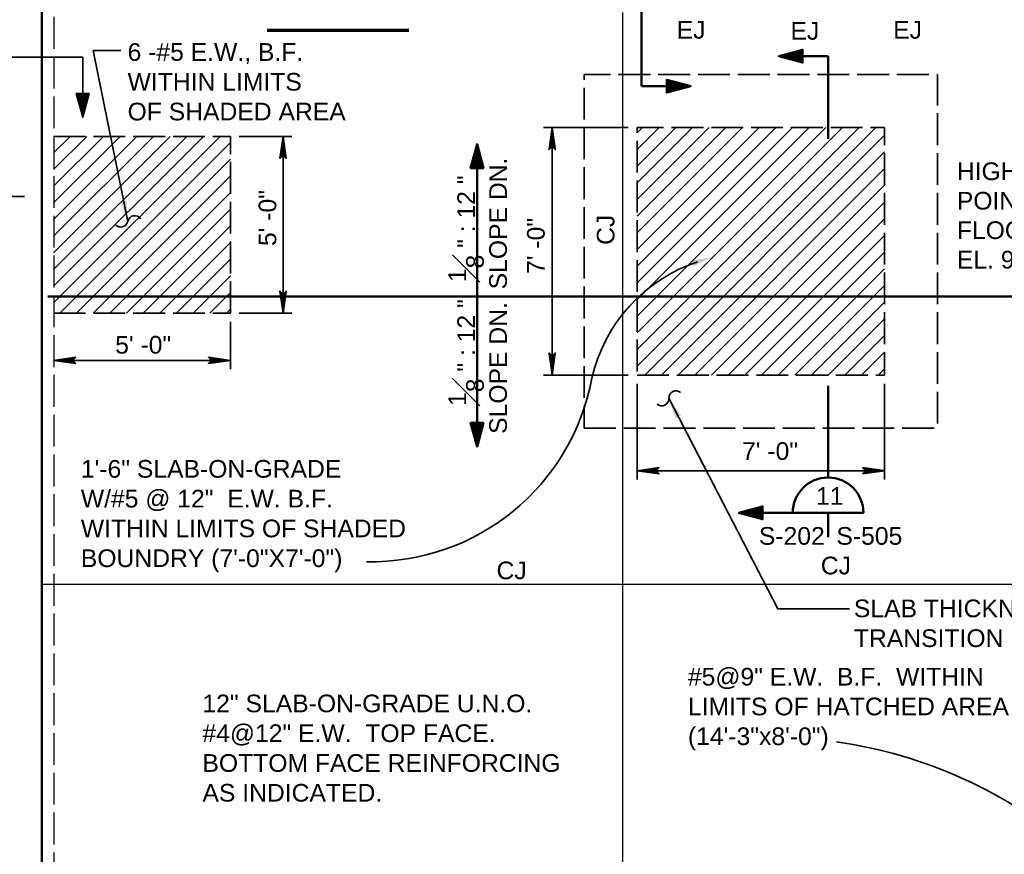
# Model space of a CAD drawing. Extents: x 325 to 1612, y 1797 to 2746.
# Tile 4 of 10: x 730 to 1065, y 2083 to 2366. Entities that reach past the tile are written whole.
import ezdxf

# ---------------------------------------------------------------- set-up
doc = ezdxf.new("R2010")
doc.units = 0
doc.header["$LTSCALE"] = 0.075
doc.header["$MEASUREMENT"] = 0
doc.linetypes.add('ACAD_ISO02W100', pattern=[180, 144, -36])
for name, color, linetype, lineweight in [('S-Anno-Dims', 33, 'Continuous', 35), ('S-Anno-Patt', 152, 'Continuous', 18), ('S-Anno-Symb', 6, 'Continuous', 50), ('S-Anno-Symb-Sect', 4, 'Continuous', 35), ('S-Anno-Text', 53, 'Continuous', 35), ('S-Fndn-Ftng', 4, 'Continuous', 60), ('S-Join-Cnst', 3, 'Continuous', 30), ('S-Join-Ctrl', 1, 'Continuous', 35), ('S-Sect-Genf', 6, 'Continuous', 50), ('S-Slab-Rbar', 7, 'Continuous', 70), ('S-Slab-Thck', 2, 'Continuous', 35), ('S-Wall-Load', 2, 'Continuous', 50)]:
    doc.layers.add(name, color=color, linetype=linetype, lineweight=lineweight)
doc.styles.add('NOTES', font='romans.shx')
doc.styles.add('Style-Arial', font='ARIAL.TTF')
doc.styles.add('Text', font='ARIAL.TTF', dxfattribs={"height": 0.125})
doc.dimstyles.new('Std-Arch', dxfattribs={"dimtxt": 0.125, "dimasz": 0.15, "dimexe": 0.0625, "dimexo": 0.0625, "dimgap": 0.0625, "dimtad": 1, "dimdec": 4, "dimzin": 11, "dimdsep": 46, "dimlunit": 4, "dimtxsty": 'Text', "dimcen": 0.09, "dimclrd": 256, "dimclre": 256, "dimadec": 4, "dimazin": 3, "dimtfac": 1, "dimtdec": 4, "dimtofl": 0, "dimtmove": 1, "dimatfit": 3, "dimfxl": 0, "dimfrac": 2, "dimtzin": 11, "dimlwd": 18, "dimlwe": 18, "dimarcsym": 0})

msp = doc.modelspace()

# ---------------------------------------------------------------- hatches: boundary and pattern name
at = {"layer": 'S-Anno-Text', "extrusion": (0, 0, -1)}
msp.add_hatch(color=256, dxfattribs=at).paths.add_polyline_path([(-767.01027, 2297.8702), (-766.59014, 2305.4427), (-766.48352, 2305.21308), (-766.25002, 2304.8232), (-765.97852, 2304.59083), (-765.67877, 2304.4692), (-765.39402, 2304.45458), (-765.06789, 2304.55408), (-764.68502, 2304.81345), (-764.46227, 2305.0072)], flags=16)
at = {"layer": 'S-Anno-Text'}
msp.add_hatch(color=256, dxfattribs=at).paths.add_polyline_path([(958.5436, 2282.394), (958.7096, 2282.63812), (958.9216, 2283.04912), (958.98173, 2283.38475), (958.93335, 2283.66575), (958.77685, 2283.949), (958.51398, 2284.19087), (958.0991, 2284.3765), (957.85848, 2284.45512), (965.32748, 2285.77162)])
msp.add_hatch(color=256, dxfattribs=at).paths.add_polyline_path([(953.0631, 2230.63653), (950.68051, 2237.8367), (955.00347, 2231.61247), (954.73786, 2231.74135), (954.30055, 2231.89177), (953.95976, 2231.90267), (953.6887, 2231.81421), (953.4311, 2231.61854), (953.22969, 2231.32334), (953.10608, 2230.88603)], flags=16)

# ---------------------------------------------------------------- linework, layer by layer
at = {"layer": 'S-Anno-Dims'}
for p, q in [((936.89473, 2329.74462), (908.08523, 2329.74462)), ((911.07923, 2245.74462), (911.07923, 2329.74462)), ((804.87589, 2326.737), (822.72477, 2326.737)), ((819.73077, 2266.737), (819.73077, 2326.737)), ((804.87589, 2266.737), (822.72477, 2266.737)), ((801.88189, 2263.743), (801.88189, 2247.71038)), ((741.88189, 2250.70438), (801.88189, 2250.70438)), ((936.89473, 2245.74462), (908.08523, 2245.74462)), ((939.88873, 2242.75062), (939.88873, 2210.28087)), ((1023.88873, 2242.75062), (1023.88873, 2210.28087)), ((939.88873, 2213.27487), (1023.88873, 2213.27487))]:
    msp.add_line(p, q, dxfattribs=at)
at = {"layer": 'S-Anno-Dims', "flags": 128}
for points in [[(910.03135, 2322.25962), (911.07923, 2329.74462), (912.1271, 2322.26561), (911.95342, 2322.49895), (911.64079, 2322.82803), (911.35133, 2322.98958), (911.07923, 2323.03146), (910.77239, 2322.97163), (910.47134, 2322.79811), (910.17609, 2322.46305), (910.03135, 2322.25962), (911.06765, 2329.52325), (912.05763, 2322.50494), (911.90132, 2322.72033), (911.5829, 2323.06736), (911.17186, 2323.18104), (910.76081, 2323.10326), (910.47713, 2322.89983), (910.24556, 2322.65452), (910.11819, 2322.48699), (911.06765, 2329.12835), (911.94184, 2322.82205), (911.8029, 2323.04343), (911.62343, 2323.15711), (911.39185, 2323.28275), (911.06765, 2323.34857), (910.80134, 2323.31267), (910.59292, 2323.18104), (910.42503, 2322.9118), (910.2224, 2322.7323), (911.06765, 2328.66765), (911.81448, 2323.16907), (911.51922, 2323.41439), (911.16028, 2323.48618), (910.76081, 2323.45028), (910.32661, 2322.97761), (911.04449, 2328.15309), (911.67553, 2323.48618), (911.46711, 2323.552), (911.13133, 2323.6956), (910.77239, 2323.60585), (910.45397, 2323.23489), (911.04449, 2327.68042), (911.54238, 2323.65371), (911.28764, 2323.78534), (911.01554, 2323.84518), (910.59292, 2323.56397), (911.04449, 2327.11799), (911.42659, 2323.89903), (911.23554, 2323.98877), (911.01554, 2324.01271), (910.70871, 2323.78534), (911.04449, 2326.44787), (911.29922, 2324.10245), (911.00396, 2324.16827), (910.82449, 2323.95287), (911.04449, 2325.89742), (911.21238, 2324.25802), (910.9287, 2324.22212), (911.04449, 2325.335), (911.11975, 2324.32383), (911.03291, 2324.29392), (911.03291, 2324.64094)], [(818.68289, 2319.252), (819.73077, 2326.737), (820.77864, 2319.25799), (820.60496, 2319.49133), (820.29234, 2319.82041), (820.00287, 2319.98195), (819.73077, 2320.02384), (819.42393, 2319.964), (819.12288, 2319.79049), (818.82763, 2319.45543), (818.68289, 2319.252), (819.71919, 2326.51562), (820.70917, 2319.49731), (820.55286, 2319.71271), (820.23444, 2320.05974), (819.8234, 2320.17342), (819.41235, 2320.09564), (819.12867, 2319.89221), (818.8971, 2319.64689), (818.76973, 2319.47936), (819.71919, 2326.12073), (820.59338, 2319.81442), (820.45444, 2320.0358), (820.27497, 2320.14948), (820.04339, 2320.27513), (819.71919, 2320.34095), (819.45288, 2320.30505), (819.24446, 2320.17342), (819.07657, 2319.90417), (818.87394, 2319.72468), (819.71919, 2325.66002), (820.46602, 2320.16145), (820.17076, 2320.40676), (819.81182, 2320.47856), (819.41235, 2320.44266), (818.97815, 2319.96999), (819.69603, 2325.14547), (820.32707, 2320.47856), (820.11865, 2320.54438), (819.78287, 2320.68797), (819.42393, 2320.59823), (819.10552, 2320.22727), (819.69603, 2324.67279), (820.19392, 2320.64609), (819.93918, 2320.77772), (819.66708, 2320.83755), (819.24446, 2320.55634), (819.69603, 2324.11037), (820.07813, 2320.8914), (819.88708, 2320.98115), (819.66708, 2321.00508), (819.36025, 2320.77772), (819.69603, 2323.44025), (819.95076, 2321.09483), (819.65551, 2321.16065), (819.47603, 2320.94525), (819.69603, 2322.8898), (819.86392, 2321.2504), (819.58024, 2321.2145), (819.69603, 2322.32737), (819.77129, 2321.31621), (819.68445, 2321.2863), (819.68445, 2321.63332)], [(820.77864, 2274.222), (819.73077, 2266.737), (818.68289, 2274.21602), (818.85657, 2273.98267), (819.1692, 2273.6536), (819.45867, 2273.49205), (819.73077, 2273.45017), (820.0376, 2273.51), (820.33865, 2273.68351), (820.63391, 2274.01857), (820.77864, 2274.222), (819.74235, 2266.95838), (818.75236, 2273.97669), (818.90868, 2273.7613), (819.22709, 2273.41427), (819.63814, 2273.30059), (820.04918, 2273.37837), (820.33286, 2273.5818), (820.56444, 2273.82711), (820.6918, 2273.99464), (819.74235, 2267.35327), (818.86815, 2273.65958), (819.0071, 2273.4382), (819.18657, 2273.32452), (819.41814, 2273.19887), (819.74235, 2273.13306), (820.00866, 2273.16896), (820.21707, 2273.30059), (820.38497, 2273.56983), (820.58759, 2273.74933), (819.74235, 2267.81398), (818.99552, 2273.31255), (819.29078, 2273.06724), (819.64972, 2272.99544), (820.04918, 2273.03134), (820.48338, 2273.50402), (819.7655, 2268.32854), (819.13446, 2272.99544), (819.34288, 2272.92963), (819.67866, 2272.78603), (820.0376, 2272.87578), (820.35602, 2273.24674), (819.7655, 2268.80121), (819.26762, 2272.82791), (819.52235, 2272.69628), (819.79445, 2272.63645), (820.21707, 2272.91766), (819.7655, 2269.36363), (819.38341, 2272.5826), (819.57445, 2272.49285), (819.79445, 2272.46892), (820.10129, 2272.69628), (819.7655, 2270.03375), (819.51077, 2272.37917), (819.80603, 2272.31336), (819.9855, 2272.52875), (819.7655, 2270.58421), (819.59761, 2272.22361), (819.88129, 2272.25951), (819.7655, 2271.14663), (819.69024, 2272.15779), (819.77708, 2272.18771), (819.77708, 2271.84068)], [(912.1271, 2253.22962), (911.07923, 2245.74462), (910.03135, 2253.22364), (910.20503, 2252.9903), (910.51766, 2252.66122), (910.80713, 2252.49967), (911.07923, 2252.45779), (911.38606, 2252.51762), (911.68711, 2252.69114), (911.98237, 2253.0262), (912.1271, 2253.22962), (911.0908, 2245.966), (910.10082, 2252.98431), (910.25714, 2252.76892), (910.57555, 2252.42189), (910.9866, 2252.30821), (911.39764, 2252.38599), (911.68132, 2252.58942), (911.91289, 2252.83473), (912.04026, 2253.00226), (911.0908, 2246.3609), (910.21661, 2252.6672), (910.35556, 2252.44582), (910.53503, 2252.33214), (910.7666, 2252.2065), (911.0908, 2252.14068), (911.35712, 2252.17658), (911.56553, 2252.30821), (911.73342, 2252.57745), (911.93605, 2252.75695), (911.0908, 2246.8216), (910.34398, 2252.32018), (910.63923, 2252.07486), (910.99818, 2252.00307), (911.39764, 2252.03897), (911.83184, 2252.51164), (911.11396, 2247.33616), (910.48292, 2252.00307), (910.69134, 2251.93725), (911.02712, 2251.79365), (911.38606, 2251.8834), (911.70448, 2252.25436), (911.11396, 2247.80883), (910.61608, 2251.83554), (910.87081, 2251.70391), (911.14291, 2251.64407), (911.56553, 2251.92528), (911.11396, 2248.37126), (910.73186, 2251.59022), (910.92291, 2251.50048), (911.14291, 2251.47654), (911.44975, 2251.70391), (911.11396, 2249.04138), (910.85923, 2251.3868), (911.15449, 2251.32098), (911.33396, 2251.53638), (911.11396, 2249.59183), (910.94607, 2251.23123), (911.22975, 2251.26713), (911.11396, 2250.15425), (911.0387, 2251.16542), (911.12554, 2251.19533), (911.12554, 2250.84831)], [(749.36689, 2249.6565), (741.88189, 2250.70438), (749.36091, 2251.75225), (749.12756, 2251.57857), (748.79849, 2251.26595), (748.63694, 2250.97648), (748.59506, 2250.70438), (748.65489, 2250.39754), (748.8284, 2250.09649), (749.16346, 2249.80124), (749.36689, 2249.6565), (742.10327, 2250.6928), (749.12158, 2251.68278), (748.90618, 2251.52647), (748.55916, 2251.20805), (748.44548, 2250.79701), (748.52326, 2250.38596), (748.72669, 2250.10228), (748.972, 2249.87071), (749.13953, 2249.74334), (742.49816, 2250.6928), (748.80447, 2251.56699), (748.58309, 2251.42805), (748.46941, 2251.24858), (748.34376, 2251.017), (748.27795, 2250.6928), (748.31385, 2250.42649), (748.44548, 2250.21807), (748.71472, 2250.05018), (748.89422, 2249.84755), (742.95887, 2250.6928), (748.45744, 2251.43963), (748.21213, 2251.14437), (748.14033, 2250.78543), (748.17623, 2250.38596), (748.64891, 2249.95176), (743.47343, 2250.66964), (748.14033, 2251.30068), (748.07452, 2251.09226), (747.93092, 2250.75648), (748.02067, 2250.39754), (748.39163, 2250.07913), (743.9461, 2250.66964), (747.9728, 2251.16753), (747.84117, 2250.91279), (747.78134, 2250.64069), (748.06255, 2250.21807), (744.50852, 2250.66964), (747.72749, 2251.05174), (747.63774, 2250.86069), (747.61381, 2250.64069), (747.84117, 2250.33386), (745.17864, 2250.66964), (747.52406, 2250.92437), (747.45825, 2250.62912), (747.67364, 2250.44965), (745.7291, 2250.66964), (747.3685, 2250.83753), (747.4044, 2250.55385), (746.29152, 2250.66964), (747.30268, 2250.7449), (747.3326, 2250.65806), (746.98557, 2250.65806)], [(794.39689, 2251.75225), (801.88189, 2250.70438), (794.40288, 2249.6565), (794.63622, 2249.83018), (794.9653, 2250.14281), (795.12684, 2250.43228), (795.16873, 2250.70438), (795.10889, 2251.01121), (794.93538, 2251.31226), (794.60032, 2251.60752), (794.39689, 2251.75225), (801.66051, 2250.71596), (794.6422, 2249.72597), (794.8576, 2249.88229), (795.20463, 2250.2007), (795.31831, 2250.61175), (795.24053, 2251.02279), (795.0371, 2251.30647), (794.79178, 2251.53805), (794.62425, 2251.66541), (801.26562, 2250.71596), (794.95931, 2249.84176), (795.18069, 2249.98071), (795.29437, 2250.16018), (795.42002, 2250.39175), (795.48584, 2250.71596), (795.44994, 2250.98227), (795.31831, 2251.19068), (795.04906, 2251.35858), (794.86957, 2251.5612), (800.80491, 2250.71596), (795.30634, 2249.96913), (795.55165, 2250.26439), (795.62345, 2250.62333), (795.58755, 2251.02279), (795.11488, 2251.45699), (800.29036, 2250.73911), (795.62345, 2250.10807), (795.68927, 2250.31649), (795.83286, 2250.65227), (795.74311, 2251.01121), (795.37216, 2251.32963), (799.81768, 2250.73911), (795.79098, 2250.24123), (795.92261, 2250.49596), (795.98244, 2250.76806), (795.70123, 2251.19068), (799.25526, 2250.73911), (796.03629, 2250.35702), (796.12604, 2250.54806), (796.14997, 2250.76806), (795.92261, 2251.0749), (798.58514, 2250.73911), (796.23972, 2250.48438), (796.30554, 2250.77964), (796.09014, 2250.95911), (798.03469, 2250.73911), (796.39529, 2250.57122), (796.35939, 2250.8549), (797.47226, 2250.73911), (796.4611, 2250.66385), (796.43118, 2250.75069), (796.77821, 2250.75069)], [(947.37373, 2212.227), (939.88873, 2213.27487), (947.36774, 2214.32275), (947.1344, 2214.14907), (946.80532, 2213.83644), (946.64377, 2213.54698), (946.60189, 2213.27487), (946.66172, 2212.96804), (946.83524, 2212.66699), (947.1703, 2212.37173), (947.37373, 2212.227), (940.11011, 2213.2633), (947.12841, 2214.25328), (946.91302, 2214.09696), (946.56599, 2213.77855), (946.45231, 2213.3675), (946.53009, 2212.95646), (946.73352, 2212.67278), (946.97883, 2212.44121), (947.14636, 2212.31384), (940.505, 2213.2633), (946.8113, 2214.13749), (946.58993, 2213.99855), (946.47624, 2213.81908), (946.3506, 2213.5875), (946.28478, 2213.2633), (946.32068, 2212.99699), (946.45231, 2212.78857), (946.72156, 2212.62068), (946.90105, 2212.41805), (940.9657, 2213.2633), (946.46428, 2214.01012), (946.21897, 2213.71487), (946.14717, 2213.35593), (946.18307, 2212.95646), (946.65574, 2212.52226), (941.48026, 2213.24014), (946.14717, 2213.87118), (946.08135, 2213.66276), (945.93776, 2213.32698), (946.0275, 2212.96804), (946.39846, 2212.64962), (941.95293, 2213.24014), (945.97964, 2213.73802), (945.84801, 2213.48329), (945.78817, 2213.21119), (946.06939, 2212.78857), (942.51536, 2213.24014), (945.73433, 2213.62224), (945.64458, 2213.43119), (945.62064, 2213.21119), (945.84801, 2212.90436), (943.18548, 2213.24014), (945.5309, 2213.49487), (945.46508, 2213.19961), (945.68048, 2213.02014), (943.73593, 2213.24014), (945.37533, 2213.40803), (945.41123, 2213.12435), (944.29835, 2213.24014), (945.30952, 2213.3154), (945.33943, 2213.22856), (944.99241, 2213.22856)], [(1016.40373, 2214.32275), (1023.88873, 2213.27487), (1016.40971, 2212.227), (1016.64305, 2212.40068), (1016.97213, 2212.71331), (1017.13368, 2213.00277), (1017.17556, 2213.27487), (1017.11573, 2213.58171), (1016.94222, 2213.88276), (1016.60716, 2214.17802), (1016.40373, 2214.32275), (1023.66735, 2213.28645), (1016.64904, 2212.29647), (1016.86443, 2212.45279), (1017.21146, 2212.7712), (1017.32514, 2213.18225), (1017.24736, 2213.59329), (1017.04393, 2213.87697), (1016.79862, 2214.10854), (1016.63109, 2214.23591), (1023.27246, 2213.28645), (1016.96615, 2212.41226), (1017.18753, 2212.5512), (1017.30121, 2212.73067), (1017.42686, 2212.96225), (1017.49267, 2213.28645), (1017.45677, 2213.55276), (1017.32514, 2213.76118), (1017.0559, 2213.92907), (1016.8764, 2214.1317), (1022.81175, 2213.28645), (1017.31317, 2212.53963), (1017.55849, 2212.83488), (1017.63029, 2213.19382), (1017.59439, 2213.59329), (1017.12171, 2214.02749), (1022.29719, 2213.30961), (1017.63029, 2212.67857), (1017.6961, 2212.88699), (1017.8397, 2213.22277), (1017.74995, 2213.58171), (1017.37899, 2213.90013), (1021.82452, 2213.30961), (1017.79781, 2212.81173), (1017.92945, 2213.06646), (1017.98928, 2213.33856), (1017.70807, 2213.76118), (1021.2621, 2213.30961), (1018.04313, 2212.92751), (1018.13287, 2213.11856), (1018.15681, 2213.33856), (1017.92945, 2213.64539), (1020.59198, 2213.30961), (1018.24656, 2213.05488), (1018.31237, 2213.35014), (1018.09698, 2213.52961), (1020.04152, 2213.30961), (1018.40212, 2213.14172), (1018.36622, 2213.4254), (1019.4791, 2213.30961), (1018.46793, 2213.23435), (1018.43802, 2213.32119), (1018.78505, 2213.32119)]]:
    msp.add_lwpolyline(points, dxfattribs=at)
at = {"layer": 'S-Anno-Patt'}
for p, q in [((939.88873, 2327.93425), (941.6991, 2329.74462)), ((939.88873, 2322.27737), (947.35598, 2329.74462)), ((939.88873, 2316.62062), (953.01273, 2329.74462)), ((939.88873, 2310.96375), (958.6696, 2329.74462)), ((939.88873, 2305.30687), (964.32648, 2329.74462)), ((939.88873, 2299.65), (969.98335, 2329.74462)), ((939.88873, 2293.99312), (975.64023, 2329.74462)), ((939.88873, 2288.33625), (981.2971, 2329.74462)), ((939.88873, 2282.6795), (986.95385, 2329.74462)), ((939.88873, 2277.02262), (992.61073, 2329.74462)), ((939.88873, 2271.36575), (998.2676, 2329.74462)), ((939.88873, 2265.70887), (1003.92448, 2329.74462)), ((939.88873, 2260.052), (1009.58135, 2329.74462)), ((939.88873, 2254.39512), (1015.23823, 2329.74462)), ((939.88873, 2248.73837), (1020.89498, 2329.74462)), ((741.88189, 2270.25875), (798.36014, 2326.737)), ((741.88189, 2315.51363), (753.10527, 2326.737)), ((741.88189, 2309.85675), (758.76214, 2326.737)), ((741.88189, 2304.19988), (764.41902, 2326.737)), ((741.88189, 2298.543), (770.07589, 2326.737)), ((741.88189, 2292.88613), (775.73277, 2326.737)), ((741.88189, 2287.22938), (781.38952, 2326.737)), ((741.88189, 2281.5725), (787.04639, 2326.737)), ((741.88189, 2275.91563), (792.70327, 2326.737)), ((741.88189, 2321.1705), (747.44839, 2326.737)), ((942.55185, 2245.74462), (1023.88873, 2327.0815)), ((744.01702, 2266.737), (801.88189, 2324.60188)), ((948.20873, 2245.74462), (1023.88873, 2321.42462)), ((749.67389, 2266.737), (801.88189, 2318.945)), ((953.8656, 2245.74462), (1023.88873, 2315.76775)), ((755.33064, 2266.737), (801.88189, 2313.28825)), ((959.52248, 2245.74462), (1023.88873, 2310.11087)), ((760.98752, 2266.737), (801.88189, 2307.63138)), ((965.17935, 2245.74462), (1023.88873, 2304.454)), ((766.64439, 2266.737), (801.88189, 2301.9745)), ((772.30127, 2266.737), (801.88189, 2296.31763)), ((970.83623, 2245.74462), (1023.88873, 2298.79712)), ((976.49298, 2245.74462), (1023.88873, 2293.14037)), ((777.95814, 2266.737), (801.88189, 2290.66075)), ((982.14985, 2245.74462), (1023.88873, 2287.4835)), ((783.61502, 2266.737), (801.88189, 2285.00388)), ((789.27189, 2266.737), (801.88189, 2279.347)), ((987.80673, 2245.74462), (1023.88873, 2281.82662)), ((993.4636, 2245.74462), (1023.88873, 2276.16975)), ((794.92864, 2266.737), (801.88189, 2273.69025)), ((999.12048, 2245.74462), (1023.88873, 2270.51287)), ((800.58552, 2266.737), (801.88189, 2268.03338)), ((1004.77735, 2245.74462), (1023.88873, 2264.856)), ((1010.4341, 2245.74462), (1023.88873, 2259.19925)), ((1016.09098, 2245.74462), (1023.88873, 2253.54237)), ((1021.74785, 2245.74462), (1023.88873, 2247.8855))]:
    msp.add_line(p, q, dxfattribs=at)
at = {"layer": 'S-Anno-Symb'}
for p, q in [((941.33318, 2371.82929), (941.33318, 2343.79104)), ((1004.70038, 2353.90181), (987.95375, 2353.90181)), ((1004.70038, 2325.86356), (1004.70038, 2353.90181)), ((941.33318, 2343.79104), (958.0798, 2343.79104)), ((1004.70038, 2210.9646), (1004.70038, 2242.10772)), ((974.38285, 2198.955), (1016.68598, 2198.955)), ((1004.68598, 2198.955), (1004.68598, 2190.699))]:
    msp.add_line(p, q, dxfattribs=at)
at = {"layer": 'S-Anno-Symb', "flags": 128}
for points in [[(987.95375, 2353.90181), (996.06575, 2351.74181), (996.06575, 2356.10981), (987.95375, 2353.90181), (995.98775, 2351.89181), (996.00575, 2355.95981), (988.31375, 2353.90781), (995.83775, 2352.08981), (995.90375, 2355.76181), (988.69775, 2353.90781), (995.62175, 2352.32981), (995.70575, 2355.50981), (989.14175, 2353.93181), (995.42375, 2352.53981), (995.45975, 2355.26981), (989.65175, 2353.94381), (995.21975, 2352.79181), (995.32775, 2355.08981), (990.25175, 2353.97381), (994.98575, 2353.05581), (995.09975, 2354.84981), (990.95975, 2353.97381), (994.71575, 2353.35581), (994.89575, 2354.55581), (991.60775, 2353.99181), (994.46375, 2353.62581), (994.67375, 2354.35781), (992.30375, 2354.02781), (994.34375, 2353.86581), (994.48175, 2354.18981), (993.45575, 2354.04581)], [(958.0798, 2343.79104), (949.9678, 2345.95104), (949.9678, 2341.58304), (958.0798, 2343.79104), (950.0458, 2345.80104), (950.0278, 2341.73304), (957.7198, 2343.78504), (950.1958, 2345.60304), (950.1298, 2341.93104), (957.3358, 2343.78504), (950.4118, 2345.36304), (950.3278, 2342.18304), (956.8918, 2343.76104), (950.6098, 2345.15304), (950.5738, 2342.42304), (956.3818, 2343.74904), (950.8138, 2344.90104), (950.7058, 2342.60304), (955.7818, 2343.71904), (951.0478, 2344.63704), (950.9338, 2342.84304), (955.0738, 2343.71904), (951.3178, 2344.33704), (951.1378, 2343.13704), (954.4258, 2343.70104), (951.5698, 2344.06704), (951.3598, 2343.33504), (953.7298, 2343.66504), (951.6898, 2343.82704), (951.5518, 2343.50304), (952.5778, 2343.64704)], [(885.57268, 2324.0987), (887.73268, 2315.9867), (883.36468, 2315.9867), (885.57268, 2324.0987), (887.58268, 2316.0647), (883.51468, 2316.0467), (885.56668, 2323.7387), (887.38468, 2316.2147), (883.71268, 2316.1487), (885.56668, 2323.3547), (887.14468, 2316.4307), (883.96468, 2316.3467), (885.54268, 2322.9107), (886.93468, 2316.6287), (884.20468, 2316.5927), (885.53068, 2322.4007), (886.68268, 2316.8327), (884.38468, 2316.7247), (885.50068, 2321.8007), (886.41868, 2317.0667), (884.62468, 2316.9527), (885.50068, 2321.0927), (886.11868, 2317.3367), (884.91868, 2317.1567), (885.48268, 2320.4447), (885.84868, 2317.5887), (885.11668, 2317.3787), (885.44668, 2319.7487), (885.60868, 2317.7087), (885.28468, 2317.5707), (885.42868, 2318.5967)], [(885.57268, 2221.39055), (887.73268, 2229.50255), (883.36468, 2229.50255), (885.57268, 2221.39055), (887.58268, 2229.42455), (883.51468, 2229.44255), (885.56668, 2221.75055), (887.38468, 2229.27455), (883.71268, 2229.34055), (885.56668, 2222.13455), (887.14468, 2229.05855), (883.96468, 2229.14255), (885.54268, 2222.57855), (886.93468, 2228.86055), (884.20468, 2228.89655), (885.53068, 2223.08855), (886.68268, 2228.65655), (884.38468, 2228.76455), (885.50068, 2223.68855), (886.41868, 2228.42255), (884.62468, 2228.53655), (885.50068, 2224.39655), (886.11868, 2228.15255), (884.91868, 2228.33255), (885.48268, 2225.04455), (885.84868, 2227.90055), (885.11668, 2228.11055), (885.44668, 2225.74055), (885.60868, 2227.78055), (885.28468, 2227.91855), (885.42868, 2226.89255)], [(974.38285, 2198.955), (982.49485, 2196.795), (982.49485, 2201.163), (974.38285, 2198.955), (982.41685, 2196.945), (982.43485, 2201.013), (974.74285, 2198.961), (982.26685, 2197.143), (982.33285, 2200.815), (975.12685, 2198.961), (982.05085, 2197.383), (982.13485, 2200.563), (975.57085, 2198.985), (981.85285, 2197.593), (981.88885, 2200.323), (976.08085, 2198.997), (981.64885, 2197.845), (981.75685, 2200.143), (976.68085, 2199.027), (981.41485, 2198.109), (981.52885, 2199.903), (977.38885, 2199.027), (981.14485, 2198.409), (981.32485, 2199.609), (978.03685, 2199.045), (980.89285, 2198.679), (981.10285, 2199.411), (978.73285, 2199.081), (980.77285, 2198.919), (980.91085, 2199.243), (979.88485, 2199.099)]]:
    msp.add_lwpolyline(points, dxfattribs=at)
at = {"layer": 'S-Anno-Symb'}
msp.add_arc((1004.70038, 2198.9646), 12, 0, 180, dxfattribs=at)
at = {"layer": 'S-Anno-Symb-Sect'}
for p, q in [((664.02535, 2353.61657), (751.76337, 2353.61657)), ((751.76337, 2353.61657), (751.76337, 2333.1872))]:
    msp.add_line(p, q, dxfattribs=at)
at = {"layer": 'S-Anno-Symb-Sect', "flags": 128}
msp.add_lwpolyline([(751.76337, 2333.1872), (753.92337, 2341.2992), (749.55537, 2341.2992), (751.76337, 2333.1872), (753.77337, 2341.2212), (749.70537, 2341.2392), (751.75737, 2333.5472), (753.57537, 2341.0712), (749.90337, 2341.1372), (751.75737, 2333.9312), (753.33537, 2340.8552), (750.15537, 2340.9392), (751.73337, 2334.3752), (753.12537, 2340.6572), (750.39537, 2340.6932), (751.72137, 2334.8852), (752.87337, 2340.4532), (750.57537, 2340.5612), (751.69137, 2335.4852), (752.60937, 2340.2192), (750.81537, 2340.3332), (751.69137, 2336.1932), (752.30937, 2339.9492), (751.10937, 2340.1292), (751.67337, 2336.8412), (752.03937, 2339.6972), (751.30737, 2339.9072), (751.63737, 2337.5372), (751.79937, 2339.5772), (751.47537, 2339.7152), (751.61937, 2338.6892)], dxfattribs=at)
at = {"layer": 'S-Anno-Text', "flags": 128}
for points in [[(764.67864, 2355.83624), (755.31414, 2355.83624), (767.01027, 2297.8702)], [(1011.91808, 2166.3885), (987.65108, 2166.3885), (950.68051, 2237.8367)]]:
    msp.add_lwpolyline(points, dxfattribs=at)
at = {"layer": 'S-Anno-Text'}
for centre, radius, start, end in [((769.38604, 2297.36522), 2.42887, 34.8140889, 168.0013417), ((764.63443, 2298.37509), 2.42887, 214.8140889, 348.0013417), ((849.6438, 2258.55817), 76.1891, 268.7614583, 349.4809278), ((953.10576, 2237.96962), 2.42887, 49.948315, 183.1355678), ((948.25529, 2237.7039), 2.42887, 229.948315, 3.1355678)]:
    msp.add_arc(centre, radius, start, end, dxfattribs=at)
at = {"layer": 'S-Anno-Text', "extrusion": (0, 0, -1)}
for centre, radius, start, end in [((-977.37878, 2232.72355), 54.15563, 12.7210556, 71.7707778), ((-985.56223, 1965.54279), 157.26255, 98.0595931, 130.7975547)]:
    msp.add_arc(centre, radius, start, end, dxfattribs=at)
at = {"layer": 'S-Fndn-Ftng', "linetype": 'ACAD_ISO02W100', "lineweight": 30}
msp.add_line((741.89511, 2488.76156), (741.89511, 1980.76052), dxfattribs=at)
at = {"layer": 'S-Join-Cnst'}
for p, q in [((934.89511, 2368.73741), (934.89511, 1980.89744)), ((737.89511, 2174.75304), (1261.92939, 2174.75304))]:
    msp.add_line(p, q, dxfattribs=at)
at = {"layer": 'S-Join-Ctrl'}
msp.add_line((575.9656, 2306.28477), (731.96088, 2306.28477), dxfattribs=at)
at = {"layer": 'S-Sect-Genf'}
for p, q in [((885.57268, 2272.74462), (885.57268, 2324.0987)), ((739.95882, 2272.41065), (1261.9306, 2272.41065)), ((885.57268, 2272.74462), (885.57268, 2221.39055))]:
    msp.add_line(p, q, dxfattribs=at)
at = {"layer": 'S-Slab-Rbar'}
msp.add_line((814.39511, 2362.74593), (862.39511, 2362.74593), dxfattribs=at)
at = {"layer": 'S-Slab-Thck', "linetype": 'ACAD_ISO02W100'}
for p, q in [((741.88189, 2326.737), (801.88189, 2326.737)), ((801.88189, 2266.737), (801.88189, 2326.737)), ((741.88189, 2266.737), (801.88189, 2266.737))]:
    msp.add_line(p, q, dxfattribs=at)
for points in [[(921.88873, 2227.74462), (1041.88873, 2227.74462), (1041.88873, 2347.74462), (921.88873, 2347.74462)], [(939.88873, 2245.74462), (1023.88873, 2245.74462), (1023.88873, 2329.74462), (939.88873, 2329.74462)]]:
    msp.add_3dface(points, dxfattribs=at)
at = {"layer": 'S-Wall-Load'}
msp.add_line((737.89511, 2484.74593), (737.89511, 1980.76052), dxfattribs=at)

# ---------------------------------------------------------------- texts
at = {"layer": 'S-Anno-Dims', "char_height": 6, "attachment_point": 1, "rotation": 90, "line_spacing_factor": 0.731627, "style": 'NOTES'}
for s, insert in [('\\fArial|b0|i0|c0|p39;5\' -0" ', (811.43568, 2289.50309)), ('\\fArial|b0|i0|c0|p39;7\' -0" ', (902.52962, 2280.03839))]:
    msp.add_mtext(s, dxfattribs=dict(at, insert=insert))
at = {"layer": 'S-Anno-Dims', "char_height": 6, "attachment_point": 1, "line_spacing_factor": 0.731627, "style": 'NOTES'}
for s, insert in [('\\fArial|b0|i0|c0|p39;5\' -0" ', (762.75872, 2259.0101)), ('\\fArial|b0|i0|c0|p39;7\' -0" ', (975.50218, 2222.93964))]:
    msp.add_mtext(s, dxfattribs=dict(at, insert=insert))
at = {"layer": 'S-Anno-Symb', "char_height": 5.9999999, "attachment_point": 1, "style": 'NOTES'}
for s, insert, line_spacing_factor in [('\\fArial|b0|i0|c0|p39;11', (1000.61096, 2207.69629), 0.734563), ('\\fArial|b0|i0|c0|p39;S-202', (981.21506, 2194.143), 0.73751), ('\\fArial|b0|i0|c0|p39;S-505', (1007.52398, 2194.143), 0.734563)]:
    msp.add_mtext(s, dxfattribs=dict(at, insert=insert, line_spacing_factor=line_spacing_factor))
at = {"layer": 'S-Anno-Text', "char_height": 6, "attachment_point": 1, "style": 'NOTES'}
for s, insert, line_spacing_factor in [('\\fArial|b0|i0|c0|p39;EJ', (953.33097, 2365.89144), 0.749417), ('\\fArial|b0|i0|c0|p39;EJ', (1026.78824, 2365.85806), 0.749417), ('\\fArial|b0|i0|c0|p39;EJ', (991.94774, 2365.53163), 0.749417), ('\\fArial|b0|i0|c0|p39;6 -#5 E.W., B.F.', (766.96439, 2358.35433), 0.734563), ('\\fArial|b0|i0|c0|p39;WITHIN LIMITS', (766.96439, 2348.24915), 0.734563), ('\\fArial|b0|i0|c0|p39;OF SHADED AREA', (766.96439, 2338.14397), 0.734563), ('\\fArial|b0|i0|c0|p39;1\'-6" SLAB-ON-GRADE', (751.10277, 2216.89562), 0.731627), ('\\fArial|b0|i0|c0|p39;W/#5 @ 12"  E.W. B.F.', (751.10277, 2206.78587), 0.731627), ('\\fArial|b0|i0|c0|p39;WITHIN LIMITS OF SHADED', (751.10277, 2196.68068), 0.731627), ('\\fArial|b0|i0|c0|p39;BOUNDRY (7\'-0"X7\'-0")', (751.10277, 2186.5755), 0.731627), ('\\fArial|b0|i0|c0|p39;CJ', (892.17681, 2182.43771), 0.758473), ('\\fArial|b0|i0|c0|p39;CJ', (1002.23656, 2184.09822), 0.758473), ('\\fArial|b0|i0|c0|p39;SLAB THICKNESS', (1013.45783, 2169.54491), 0.731627), ('\\fArial|b0|i0|c0|p39;TRANSITION', (1013.45783, 2159.43973), 0.731627), ('\\fArial|b0|i0|c0|p39;#5@9" E.W.  B.F.  WITHIN', (957.12774, 2146.37136), 0.734563), ('\\fArial|b0|i0|c0|p39;12" SLAB-ON-GRADE U.N.O.', (792.37145, 2137.30058), 0.740469), ('\\fArial|b0|i0|c0|p39;LIMITS OF HATCHED AREA', (957.12774, 2136.26618), 0.734563), ('\\fArial|b0|i0|c0|p39;#4@12" E.W.  TOP FACE.', (792.37145, 2127.19083), 0.740469), ('\\fArial|b0|i0|c0|p39;(14\'-3"x8\'-0")', (957.12774, 2126.16557), 0.73751), ('\\fArial|b0|i0|c0|p39;BOTTOM FACE REINFORCING', (792.37145, 2117.08565), 0.740469), ('\\fArial|b0|i0|c0|p39;AS INDICATED.', (792.37145, 2106.98046), 0.740469)]:
    msp.add_mtext(s, dxfattribs=dict(at, insert=insert, line_spacing_factor=line_spacing_factor))
at = {"layer": 'S-Anno-Text', "lineweight": 25, "insert": (1048.40639, 2281.79963), "char_height": 6, "attachment_point": 7, "style": 'Text'}
msp.add_mtext('HIGH\\PPOINT\\PFLOOR\\PEL. 99\'-9"', dxfattribs=at)
at = {"layer": 'S-Anno-Text', "char_height": 6, "attachment_point": 1, "style": 'NOTES'}
for s, insert, rotation, line_spacing_factor in [('\\fArial|b0|i0|c0|p39;SLOPE DN.', (889.70067, 2274.81166), 89.9999985, 0.728704), ('\\A1;\\fArial|b0|i0|c0|p39;\\S1#8; " : 12 "', (875.85975, 2277.23989), 89.9999985, 1.336449), ('\\fArial|b0|i0|c0|p39;CJ', (926.20728, 2289.89506), 90, 0.764571), ('\\A1;\\fArial|b0|i0|c0|p39;\\S1#8; " : 12 "', (875.85975, 2235.23147), 89.9999985, 1.336449), ('\\fArial|b0|i0|c0|p39;SLOPE DN.', (889.70067, 2225.76136), 89.9999985, 0.728704)]:
    msp.add_mtext(s, dxfattribs=dict(at, insert=insert, rotation=rotation, line_spacing_factor=line_spacing_factor))

# ---------------------------------------------------------------- leaders
at = {"layer": 'S-Anno-Text', "lineweight": 18, "annotation_type": 0, "has_hookline": 1, "hookline_direction": 1, "text_width": 42.2561}
msp.add_leader([(1113.14971, 2272.41065), (1093.80601, 2284.86137), (1086.60601, 2284.86137)], dimstyle='Std-Arch', override={"dimtxt": 6, "dimasz": 7.2, "dimgap": 3, "dimtad": 0, "dimtxsty": 'Style-Arial', "dimclrd": 0, "dimlwd": 65534}, dxfattribs=at)

doc.saveas('drawing.dxf')
